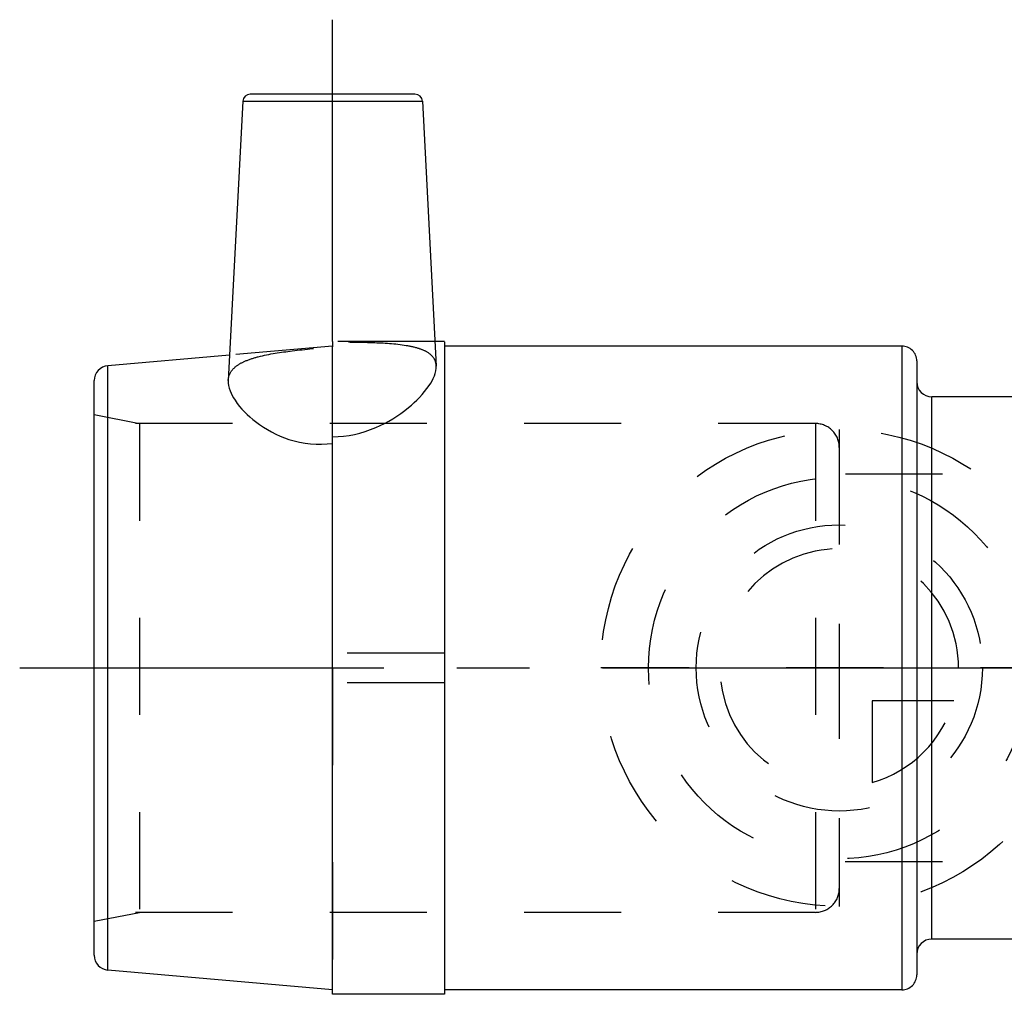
# Model space of a CAD drawing. Header units: millimetres. Extents: x 386 to 614, y 470 to 535.
# Tile 1 of 5: x 386 to 452, y 470 to 535. Entities that reach past the tile are written whole.
import ezdxf

# ---------------------------------------------------------------- set-up
doc = ezdxf.new("R2010")
doc.units = ezdxf.units.MM
doc.header["$LTSCALE"] = 65.185185
doc.linetypes.add('CENTER', pattern=[0.6, 0.375, -0.075, 0.075, -0.075])
doc.linetypes.add('HIDDEN', pattern=[0.2, 0.1, -0.1])
for name, color, linetype in [('ACHSEN_S', 7, 'CONTINUOUS'), ('KOERPER', 7, 'CONTINUOUS'), ('KONST.EL_MIT_GEO', 7, 'CONTINUOUS'), ('KURVEN', 7, 'CONTINUOUS')]:
    doc.layers.add(name, color=color, linetype=linetype)

msp = doc.modelspace()

# ---------------------------------------------------------------- linework, layer by layer
at = {"layer": 'ACHSEN_S', "color": 2, "linetype": 'CENTER'}
msp.add_line((385.5, 491.632), (614.5, 491.632), dxfattribs=at)
at = {"layer": 'KOERPER', "color": 2, "linetype": 'CENTER'}
for p, q in [((406.5, 513.532), (406.5, 535.132)), ((406.5, 507.148), (406.5, 513.189))]:
    msp.add_line(p, q, dxfattribs=at)
at = {"layer": 'KOERPER', "color": 7, "linetype": 'Continuous'}
for p, q in [((400.475, 529.658), (399.493, 510.922)), ((412.525, 529.658), (413.457, 511.877)), ((414, 513.532), (413.37, 513.532)), ((414, 513.525), (414, 469.738)), ((444.7, 513.232), (414, 513.232)), ((473.417, 509.832), (446.7, 509.832)), ((406.5, 469.737), (406.5, 507.148)), ((473.5, 473.432), (446.7, 473.432)), ((444.7, 470.032), (414, 470.032)), ((414, 469.732), (406.5, 469.732))]:
    msp.add_line(p, q, dxfattribs=at)
at = {"layer": 'KOERPER', "color": 8, "linetype": 'HIDDEN'}
for p, q in [((406.5, 513.532), (406.5, 513.189)), ((413.37, 513.532), (406.5, 513.532)), ((399.493, 510.922), (399.491, 510.881)), ((473.5, 504.632), (440.5, 504.632)), ((414, 492.632), (406.5, 492.632)), ((414, 490.632), (406.5, 490.632)), ((473.493, 478.632), (440.5, 478.632)), ((414, 469.751), (414, 469.738))]:
    msp.add_line(p, q, dxfattribs=at)
for points, knots in [([(413.454, 511.913), (413.446, 512.079), (413.344, 512.43), (412.902, 512.834), (412.244, 513.1), (410.99, 513.365), (409.044, 513.469), (407.395, 513.488), (406.5, 513.488)], [0, 0, 0, 0, 0.065839, 0.137721, 0.22913, 0.345059, 0.644946, 1, 1, 1, 1]), ([(399.494, 510.918), (399.502, 511.097), (399.603, 511.474), (400.04, 511.933), (400.7, 512.276), (401.957, 512.664), (403.925, 512.944), (405.594, 513.109), (406.5, 513.189)], [0, 0, 0, 0, 0.068922, 0.143959, 0.236953, 0.352852, 0.649725, 1, 1, 1, 1])]:
    msp.add_open_spline(points, degree=3, knots=knots, dxfattribs=at)
at = {"layer": 'KOERPER', "color": 7, "linetype": 'Continuous'}
for points, knots in [([(406.5, 507.148), (407.485, 507.148), (409.341, 507.564), (411.51, 508.929), (412.918, 510.336), (413.478, 511.446), (413.454, 511.913)], [0, 0, 0, 0, 0.329361, 0.616179, 0.843753, 1, 1, 1, 1]), ([(399.494, 510.927), (399.47, 510.459), (399.989, 509.349), (401.411, 507.975), (403.636, 506.746), (405.527, 506.569), (406.5, 506.698)], [0, 0, 0, 0, 0.158457, 0.383291, 0.668444, 1, 1, 1, 1])]:
    msp.add_open_spline(points, degree=3, knots=knots, dxfattribs=at)
at = {"layer": 'KONST.EL_MIT_GEO', "color": 7, "linetype": 'Continuous'}
for p, q in [((412.026, 530.132), (400.974, 530.132)), ((400.475, 529.658), (412.524, 529.658)), ((444.7, 513.232), (444.7, 470.032)), ((399.583, 512.626), (391.413, 511.912)), ((445.7, 512.232), (445.7, 471.032)), ((391.413, 471.351), (391.413, 511.912)), ((390.5, 472.354), (390.5, 510.915)), ((446.7, 473.432), (446.7, 509.832)), ((406.5, 470.032), (391.413, 471.351))]:
    msp.add_line(p, q, dxfattribs=at)
at = {"layer": 'KONST.EL_MIT_GEO', "color": 8, "linetype": 'HIDDEN'}
for p, q in [((412.524, 529.658), (412.525, 529.658)), ((406.5, 513.232), (399.583, 512.626)), ((390.5, 508.632), (393.54, 508.032)), ((438.9, 508.032), (390.5, 508.032)), ((393.54, 508.032), (393.54, 475.232)), ((438.9, 508.032), (438.9, 475.232)), ((440.5, 506.425), (440.5, 476.838)), ((406.5, 491.632), (406.5, 470.039)), ((438.9, 475.232), (390.5, 475.232)), ((390.5, 474.632), (393.54, 475.232))]:
    msp.add_line(p, q, dxfattribs=at)
at = {"layer": 'KONST.EL_MIT_GEO', "color": 7, "linetype": 'Continuous'}
for centre, radius, start, end in [((400.974, 529.632), 0.5, 89.97953, 176.99872), ((412.026, 529.632), 0.5, 3.00128, 90.02046), ((444.7, 512.232), 1, 359.9993, 90), ((391.5, 510.915), 1, 95, 180), ((446.7, 510.832), 1, 180.0005, 270), ((446.7, 472.432), 1, 90, 179.9995), ((391.5, 472.348), 1, 180, 265), ((444.7, 471.032), 1, 270, 0.0007)]:
    msp.add_arc(centre, radius, start, end, dxfattribs=at)
at = {"layer": 'KONST.EL_MIT_GEO', "color": 8, "linetype": 'HIDDEN'}
for centre, start, end in [((438.9, 506.432), 359.9989, 90), ((438.9, 476.832), 270, 0.0011)]:
    msp.add_arc(centre, 1.6, start, end, dxfattribs=at)
at = {"layer": 'KURVEN', "color": 8, "linetype": 'HIDDEN'}
for p, q in [((440.5, 507.632), (440.5, 475.632)), ((456.5, 491.632), (424.5, 491.632)), ((447.008, 491.632), (456.419, 491.632)), ((442.7, 489.432), (442.7, 483.94)), ((448.192, 489.432), (442.7, 489.432))]:
    msp.add_line(p, q, dxfattribs=at)
for radius in [16, 12.8, 9.6]:
    msp.add_circle((440.5, 491.632), radius, dxfattribs=at)
for start, end in [(0, 270), (285.96201, 344.03799)]:
    msp.add_arc((440.5, 491.632), 8, start, end, dxfattribs=at)

doc.saveas('drawing.dxf')
